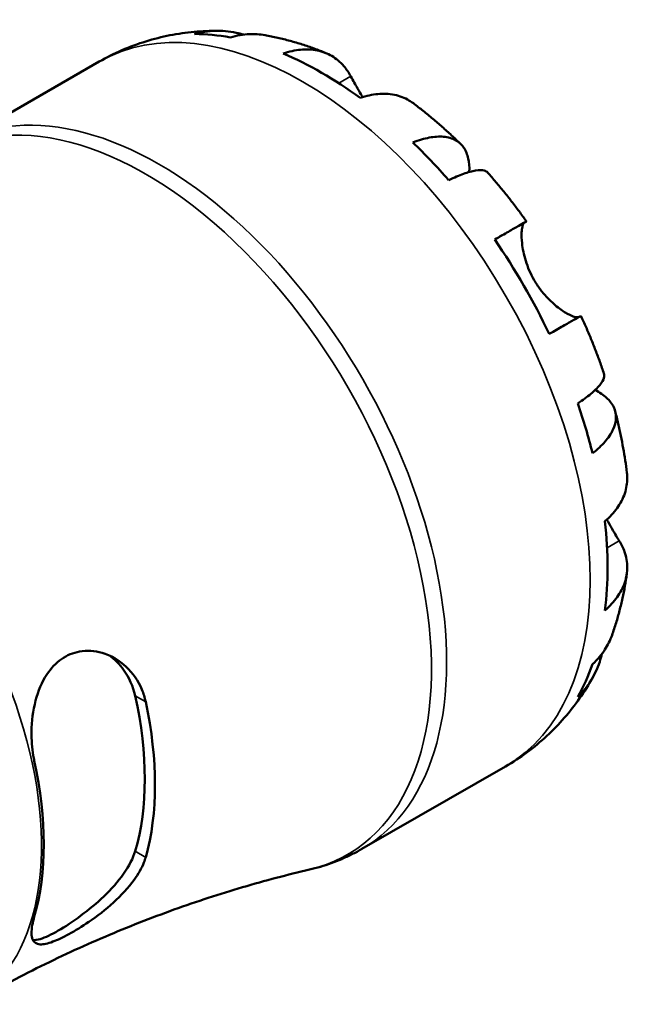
# Model space of a CAD drawing. Header units: millimetres. Extents: x 0 to 903, y 0 to 678.
# Tile 8 of 9: x 656 to 691, y 430 to 487. Entities that reach past the tile are written whole.
import ezdxf

# ---------------------------------------------------------------- set-up
doc = ezdxf.new("R2010")
doc.units = ezdxf.units.MM
doc.layers.add('Visible (ISO)', color=7, linetype='Continuous', lineweight=50)
doc.layers.add('Visible Narrow (ISO)', color=7, linetype='Continuous', lineweight=35)

msp = doc.modelspace()

# ---------------------------------------------------------------- linework, layer by layer
at = {"layer": 'Visible (ISO)'}
for p, q in [((652.157, 479.774), (660.443, 484.546)), ((675.611, 439.045), (683.898, 443.817))]:
    msp.add_line(p, q, dxfattribs=at)
for centre, major_axis, start_param, end_param in [((673.284, 464.823), (-11.648, 20.227), 5.824761, 5.960079), ((673.284, 464.823), (-11.648, 20.227), 5.364352, 5.63509), ((673.284, 464.823), (-11.648, 20.227), 5.039363, 5.174681), ((673.284, 464.823), (-11.648, 20.227), 4.578953, 4.849692), ((673.284, 464.823), (-11.648, 20.227), 4.253965, 4.389283), ((673.284, 464.823), (-11.648, 20.227), 3.793555, 4.064294), ((673.284, 464.823), (11.648, -20.227), 0.326974, 0.462292), ((649.303, 451.013), (9.719, -16.877), 0.501023, 1.073641), ((649.303, 451.013), (10.133, -17.596), 0.51304, 1.061624), ((643.116, 447.45), (-9.968, 17.31), 3.649979, 4.20787)]:
    msp.add_ellipse(centre, major_axis=major_axis, ratio=0.578093, start_param=start_param, end_param=end_param, dxfattribs=at)
for points, knots in [([(660.443, 484.546), (660.868, 484.791), (661.307, 485.012), (662.204, 485.402), (662.662, 485.571), (663.587, 485.858), (664.054, 485.975), (664.991, 486.158), (665.46, 486.225), (666.394, 486.31), (666.858, 486.329), (667.318, 486.327)], [5.4997209, 5.4997209, 5.4997209, 5.4997209, 5.5646808, 5.5646808, 5.6296408, 5.6296408, 5.6946008, 5.6946008, 5.7595607, 5.7595607, 5.8245207, 5.8245207, 5.8245207, 5.8245207]), ([(665.952, 486.141), (666.346, 486.252), (666.751, 486.311), (667.509, 486.337), (667.931, 486.304), (668.493, 486.184), (668.636, 486.146), (668.777, 486.103)], [0.1494024, 0.1494024, 0.1494024, 0.1494024, 0.2912498, 0.2912498, 0.4370651, 0.4370651, 0.4874121, 0.4874121, 0.4874121, 0.4874121]), ([(670.017, 486.072), (669.711, 486.128), (669.399, 486.146), (668.765, 486.116), (668.389, 486.054), (668.014, 485.941)], [4.2689629, 4.2689629, 4.2689629, 4.2689629, 4.3907831, 4.3907831, 4.5326305, 4.5326305, 4.5326305, 4.5326305]), ([(670.017, 486.073), (670.262, 486.028), (670.505, 485.978), (670.986, 485.868), (671.224, 485.808), (671.696, 485.679), (671.93, 485.61), (672.393, 485.462), (672.623, 485.384), (673.077, 485.219), (673.302, 485.132), (673.525, 485.042)], [5.9548362, 5.9548362, 5.9548362, 5.9548362, 5.9913094, 5.9913094, 6.0277826, 6.0277826, 6.0642559, 6.0642559, 6.1007291, 6.1007291, 6.1372023, 6.1372023, 6.1372023, 6.1372023]), ([(671.057, 485.013), (671.412, 485.133), (671.758, 485.206), (672.383, 485.265), (672.716, 485.253), (673.339, 485.128), (673.628, 485.014), (674.115, 484.728), (674.357, 484.53), (674.716, 484.11), (674.85, 483.911), (674.962, 483.703)], [0.14941, 0.14941, 0.14941, 0.14941, 0.290445, 0.290445, 0.4363418, 0.4363418, 0.5822385, 0.5822385, 0.7293467, 0.7293467, 0.8352626, 0.8352626, 0.8352626, 0.8352626]), ([(674.962, 483.703), (674.966, 483.696), (674.97, 483.688), (675.032, 483.573), (675.095, 483.457), (675.225, 483.224), (675.289, 483.11), (675.441, 482.846), (675.53, 482.695), (675.635, 482.524), (675.644, 482.509), (675.654, 482.493)], [-0.5107229, -0.5107229, -0.5107229, -0.5107229, -0.5065357, -0.5065357, -0.4498196, -0.4498196, -0.4007076, -0.4007076, -0.3417366, -0.3417366, -0.3359284, -0.3359284, -0.3359284, -0.3359284]), ([(678.577, 482.138), (678.494, 482.2), (678.41, 482.257), (678.082, 482.449), (677.794, 482.563), (677.171, 482.688), (676.838, 482.699), (676.213, 482.64), (675.867, 482.568), (675.512, 482.448)], [4.094374, 4.094374, 4.094374, 4.094374, 4.1454192, 4.1454192, 4.2913159, 4.2913159, 4.4372126, 4.4372126, 4.5782477, 4.5782477, 4.5782477, 4.5782477]), ([(678.578, 482.138), (678.769, 481.994), (678.959, 481.847), (679.334, 481.548), (679.52, 481.396), (679.888, 481.086), (680.07, 480.929), (680.431, 480.61), (680.61, 480.447), (680.963, 480.118), (681.138, 479.951), (681.311, 479.782)], [0.1518169, 0.1518169, 0.1518169, 0.1518169, 0.1884621, 0.1884621, 0.2251073, 0.2251073, 0.2617526, 0.2617526, 0.2983978, 0.2983978, 0.335043, 0.335043, 0.335043, 0.335043]), ([(678.555, 479.871), (678.894, 480.005), (679.215, 480.099), (679.776, 480.206), (680.066, 480.227), (680.585, 480.179), (680.813, 480.11), (681.178, 479.915), (681.347, 479.771), (681.607, 479.402), (681.698, 479.176), (681.798, 478.723), (681.821, 478.46), (681.808, 478.17)], [0.1494024, 0.1494024, 0.1494024, 0.1494024, 0.2912498, 0.2912498, 0.4370651, 0.4370651, 0.5828803, 0.5828803, 0.7290354, 0.7290354, 0.8751905, 0.8751905, 1.0110192, 1.0110192, 1.0110192, 1.0110192]), ([(682.88, 478.127), (682.827, 478.187), (682.754, 478.227), (682.547, 478.282), (682.38, 478.285), (681.969, 478.22), (681.724, 478.151), (681.23, 477.974), (680.937, 477.85), (680.617, 477.696)], [3.9924134, 3.9924134, 3.9924134, 3.9924134, 4.0991526, 4.0991526, 4.2449679, 4.2449679, 4.3907831, 4.3907831, 4.5326305, 4.5326305, 4.5326305, 4.5326305]), ([(682.881, 478.127), (683.038, 477.949), (683.194, 477.768), (683.502, 477.403), (683.654, 477.218), (683.954, 476.846), (684.103, 476.658), (684.396, 476.278), (684.54, 476.086), (684.825, 475.7), (684.966, 475.505), (685.104, 475.309)], [0.4497722, 0.4497722, 0.4497722, 0.4497722, 0.4856059, 0.4856059, 0.5214397, 0.5214397, 0.5572734, 0.5572734, 0.5931071, 0.5931071, 0.6289409, 0.6289409, 0.6289409, 0.6289409]), ([(683.273, 474.261), (683.576, 474.436), (683.845, 474.59), (684.286, 474.843), (684.495, 474.963), (684.822, 475.15), (684.939, 475.217), (685.08, 475.296), (685.115, 475.316), (685.091, 475.3), (685.056, 475.279), (685.002, 475.247)], [0.14941, 0.14941, 0.14941, 0.14941, 0.290445, 0.290445, 0.4363418, 0.4363418, 0.5822385, 0.5822385, 0.7293467, 0.7293467, 0.8352626, 0.8352626, 0.8352626, 0.8352626]), ([(685.002, 475.247), (684.982, 475.235), (684.962, 475.216), (684.916, 475.145), (684.891, 475.08), (684.852, 474.908), (684.837, 474.8), (684.821, 474.495), (684.826, 474.283), (684.885, 473.738), (684.953, 473.395), (685.18, 472.664), (685.343, 472.282), (685.552, 471.922)], [-0.5076659, -0.5076659, -0.5076659, -0.5076659, -0.4671899, -0.4671899, -0.4020022, -0.4020022, -0.3350664, -0.3350664, -0.2430046, -0.2430046, -0.1248886, -0.1248886, 0, 0, 0, 0]), ([(685.552, 471.922), (685.662, 471.731), (685.783, 471.548), (686.052, 471.189), (686.201, 471.016), (686.573, 470.629), (686.8, 470.434), (687.217, 470.124), (687.406, 470.009), (687.684, 469.868), (687.785, 469.827), (687.953, 469.777), (688.021, 469.767), (688.09, 469.771), (688.105, 469.774), (688.118, 469.777)], [0, 0, 0, 0, 0.0660814, 0.0660814, 0.1366745, 0.1366745, 0.238734, 0.238734, 0.3345777, 0.3345777, 0.4015785, 0.4015785, 0.4668531, 0.4668531, 0.4879872, 0.4879872, 0.4879872, 0.4879872]), ([(688.254, 469.853), (688.254, 469.853), (688.219, 469.834), (688.089, 469.761), (687.972, 469.694), (687.645, 469.507), (687.436, 469.387), (686.995, 469.134), (686.726, 468.98), (686.423, 468.805)], [4.0206832, 4.0206832, 4.0206832, 4.0206832, 4.1454192, 4.1454192, 4.2913159, 4.2913159, 4.4372126, 4.4372126, 4.5782477, 4.5782477, 4.5782477, 4.5782477]), ([(688.254, 469.853), (688.355, 469.635), (688.454, 469.416), (688.646, 468.975), (688.739, 468.755), (688.922, 468.311), (689.011, 468.089), (689.183, 467.642), (689.267, 467.418), (689.429, 466.969), (689.508, 466.743), (689.584, 466.517)], [0.9418698, 0.9418698, 0.9418698, 0.9418698, 0.977704, 0.977704, 1.0135382, 1.0135382, 1.0493723, 1.0493723, 1.0852065, 1.0852065, 1.1210407, 1.1210407, 1.1210407, 1.1210407]), ([(688.071, 464.785), (688.365, 464.985), (688.619, 465.175), (689.021, 465.513), (689.204, 465.689), (689.468, 466.01), (689.549, 466.154), (689.606, 466.359), (689.608, 466.443), (689.584, 466.517)], [0.1494024, 0.1494024, 0.1494024, 0.1494024, 0.2912498, 0.2912498, 0.4370651, 0.4370651, 0.5828803, 0.5828803, 0.6900889, 0.6900889, 0.6900889, 0.6900889]), ([(689.07, 465.567), (689.336, 465.431), (689.56, 465.277), (689.905, 464.962), (690.054, 464.772), (690.242, 464.364), (690.281, 464.147), (690.267, 463.737), (690.211, 463.505), (689.992, 463.035), (689.828, 462.796), (689.453, 462.365), (689.211, 462.135), (688.925, 461.91)], [3.667459, 3.667459, 3.667459, 3.667459, 3.8068425, 3.8068425, 3.9529976, 3.9529976, 4.0991526, 4.0991526, 4.2449679, 4.2449679, 4.3907831, 4.3907831, 4.5326305, 4.5326305, 4.5326305, 4.5326305]), ([(690.232, 464.331), (690.293, 464.097), (690.35, 463.862), (690.458, 463.391), (690.51, 463.155), (690.606, 462.683), (690.652, 462.447), (690.736, 461.973), (690.775, 461.736), (690.846, 461.262), (690.879, 461.024), (690.908, 460.786)], [1.2357307, 1.2357307, 1.2357307, 1.2357307, 1.272368, 1.272368, 1.3090053, 1.3090053, 1.3456426, 1.3456426, 1.3822799, 1.3822799, 1.4189172, 1.4189172, 1.4189172, 1.4189172]), ([(689.638, 457.981), (689.92, 458.227), (690.156, 458.49), (690.521, 458.999), (690.679, 459.292), (690.883, 459.892), (690.929, 460.198), (690.927, 460.578), (690.921, 460.681), (690.908, 460.786)], [0.14941, 0.14941, 0.14941, 0.14941, 0.290445, 0.290445, 0.4363418, 0.4363418, 0.5822385, 0.5822385, 0.6343613, 0.6343613, 0.6343613, 0.6343613]), ([(689.749, 458.081), (689.774, 458.036), (689.799, 457.991), (689.918, 457.773), (690.011, 457.61), (690.19, 457.303), (690.275, 457.161), (690.393, 456.968), (690.43, 456.908), (690.465, 456.851)], [-1.8458886, -1.8458886, -1.8458886, -1.8458886, -1.8294227, -1.8294227, -1.7655818, -1.7655818, -1.7011788, -1.7011788, -1.6696191, -1.6696191, -1.6696191, -1.6696191]), ([(690.465, 456.851), (690.589, 456.651), (690.694, 456.437), (690.876, 455.918), (690.926, 455.61), (690.929, 455.047), (690.883, 454.741), (690.679, 454.142), (690.521, 453.849), (690.156, 453.339), (689.92, 453.077), (689.638, 452.83)], [3.8923951, 3.8923951, 3.8923951, 3.8923951, 3.9983109, 3.9983109, 4.1454192, 4.1454192, 4.2913159, 4.2913159, 4.4372126, 4.4372126, 4.5782477, 4.5782477, 4.5782477, 4.5782477]), ([(690.903, 454.956), (690.871, 454.718), (690.833, 454.48), (690.75, 454.004), (690.703, 453.767), (690.6, 453.292), (690.544, 453.055), (690.421, 452.581), (690.355, 452.345), (690.211, 451.874), (690.133, 451.639), (690.05, 451.405)], [1.7168657, 1.7168657, 1.7168657, 1.7168657, 1.7533314, 1.7533314, 1.7897972, 1.7897972, 1.826263, 1.826263, 1.8627288, 1.8627288, 1.8991945, 1.8991945, 1.8991945, 1.8991945]), ([(688.925, 449.722), (689.211, 449.99), (689.453, 450.284), (689.8, 450.821), (689.943, 451.106), (690.05, 451.405)], [0.1494024, 0.1494024, 0.1494024, 0.1494024, 0.2912498, 0.2912498, 0.4155935, 0.4155935, 0.4155935, 0.4155935]), ([(656.694, 444.127), (656.672, 444.231), (656.651, 444.337), (656.56, 444.884), (656.526, 445.348), (656.542, 446.425), (656.618, 447.039), (656.915, 448.167), (657.127, 448.681), (657.653, 449.482), (657.937, 449.785), (658.582, 450.238), (658.931, 450.384), (659.732, 450.533), (660.178, 450.503), (661.115, 450.231), (661.593, 449.952), (662.379, 449.214), (662.692, 448.765), (662.999, 448.028), (663.072, 447.793), (663.124, 447.55)], [-1.527112, -1.527112, -1.527112, -1.527112, -1.492254, -1.492254, -1.350274, -1.350274, -1.167411, -1.167411, -0.994367, -0.994367, -0.852709, -0.852709, -0.714832, -0.714832, -0.551518, -0.551518, -0.356479, -0.356479, -0.170204, -0.170204, -0.088441, -0.088441, -0.088441, -0.088441]), ([(661.028, 450.223), (661.33, 450.005), (661.613, 449.726), (662.166, 448.96), (662.395, 448.435), (662.513, 447.902)], [1.7319828, 1.7319828, 1.7319828, 1.7319828, 1.8636937, 1.8636937, 2.0416178, 2.0416178, 2.0416178, 2.0416178]), ([(689.46, 450.317), (689.426, 450.164), (689.384, 450.012), (689.204, 449.459), (689.021, 449.077), (688.619, 448.435), (688.365, 448.115), (688.071, 447.83)], [4.1914857, 4.1914857, 4.1914857, 4.1914857, 4.2449679, 4.2449679, 4.3907831, 4.3907831, 4.5326305, 4.5326305, 4.5326305, 4.5326305]), ([(688.93, 448.941), (688.701, 448.536), (688.451, 448.139), (687.906, 447.363), (687.611, 446.985), (686.978, 446.256), (686.639, 445.906), (685.92, 445.24), (685.54, 444.924), (684.744, 444.337), (684.328, 444.064), (683.898, 443.817)], [2.0294153, 2.0294153, 2.0294153, 2.0294153, 2.0951579, 2.0951579, 2.1609004, 2.1609004, 2.226643, 2.226643, 2.2923856, 2.2923856, 2.3581282, 2.3581282, 2.3581282, 2.3581282]), ([(662.513, 438.909), (662.395, 438.512), (662.166, 438.06), (661.531, 437.157), (661.125, 436.705), (660.311, 435.923), (659.85, 435.536), (658.929, 434.849), (658.47, 434.548), (658.078, 434.323), (657.687, 434.098), (657.323, 433.924), (656.873, 433.788), (656.734, 433.766), (656.619, 433.769)], [-0.6877666, -0.6877666, -0.6877666, -0.6877666, -0.5098425, -0.5098425, -0.3319185, -0.3319185, -0.1659592, -0.1659592, 0, 0, 0, 0.1659592, 0.1659592, 0.2597236, 0.2597236, 0.2597236, 0.2597236]), ([(675.611, 439.045), (675.422, 438.936), (675.23, 438.833), (674.839, 438.638), (674.641, 438.546), (674.241, 438.375), (674.038, 438.295), (673.628, 438.148), (673.421, 438.081), (673.005, 437.958), (672.795, 437.902), (672.584, 437.853)], [2.3581282, 2.3581282, 2.3581282, 2.3581282, 2.3925875, 2.3925875, 2.4270469, 2.4270469, 2.4615062, 2.4615062, 2.4959656, 2.4959656, 2.5304249, 2.5304249, 2.5304249, 2.5304249]), ([(663.124, 438.557), (663.097, 438.461), (663.064, 438.364), (662.895, 437.934), (662.701, 437.593), (662.133, 436.804), (661.721, 436.361), (660.817, 435.542), (660.33, 435.165), (659.446, 434.559), (659.058, 434.32), (658.351, 433.934), (658.042, 433.787), (657.465, 433.572), (657.219, 433.52), (656.81, 433.544), (656.669, 433.64), (656.516, 434.007), (656.513, 434.287), (656.605, 434.798), (656.644, 434.96), (656.694, 435.134)], [-1.535365, -1.535365, -1.535365, -1.535365, -1.492843, -1.492843, -1.349191, -1.349191, -1.158656, -1.158656, -0.976408, -0.976408, -0.830815, -0.830815, -0.694397, -0.694397, -0.540069, -0.540069, -0.362526, -0.362526, -0.17426, -0.17426, -0.096481, -0.096481, -0.096481, -0.096481]), ([(652.955, 430.065), (654.226, 430.798), (655.52, 431.492), (658.134, 432.797), (659.454, 433.407), (662.104, 434.538), (663.433, 435.06), (666.082, 436.012), (667.403, 436.442), (670.017, 437.214), (671.311, 437.555), (672.584, 437.853)], [2.3581282, 2.3581282, 2.3581282, 2.3581282, 2.3925875, 2.3925875, 2.4270469, 2.4270469, 2.4615062, 2.4615062, 2.4959656, 2.4959656, 2.5304249, 2.5304249, 2.5304249, 2.5304249])]:
    msp.add_open_spline(points, degree=3, knots=knots, dxfattribs=at)
at = {"layer": 'Visible Narrow (ISO)'}
for p, q in [((674.962, 483.703), (674.268, 483.304)), ((685.002, 475.247), (683.278, 474.254)), ((690.465, 456.851), (689.761, 456.445)), ((662.513, 447.902), (663.124, 447.55)), ((663.124, 438.557), (662.513, 438.909))]:
    msp.add_line(p, q, dxfattribs=at)
for centre, major_axis, start_param, end_param in [((672.171, 464.181), (-11.727, 20.365), 3.141593, 6.283185), ((663.884, 459.409), (11.727, -20.365), 0, 3.141593), ((663.102, 458.959), (-11.661, 20.25), 2.969296, 6.455482), ((642.987, 447.375), (9.968, -17.31), 0, 2.34557)]:
    msp.add_ellipse(centre, major_axis=major_axis, ratio=0.578093, start_param=start_param, end_param=end_param, dxfattribs=at)

doc.saveas('drawing.dxf')
